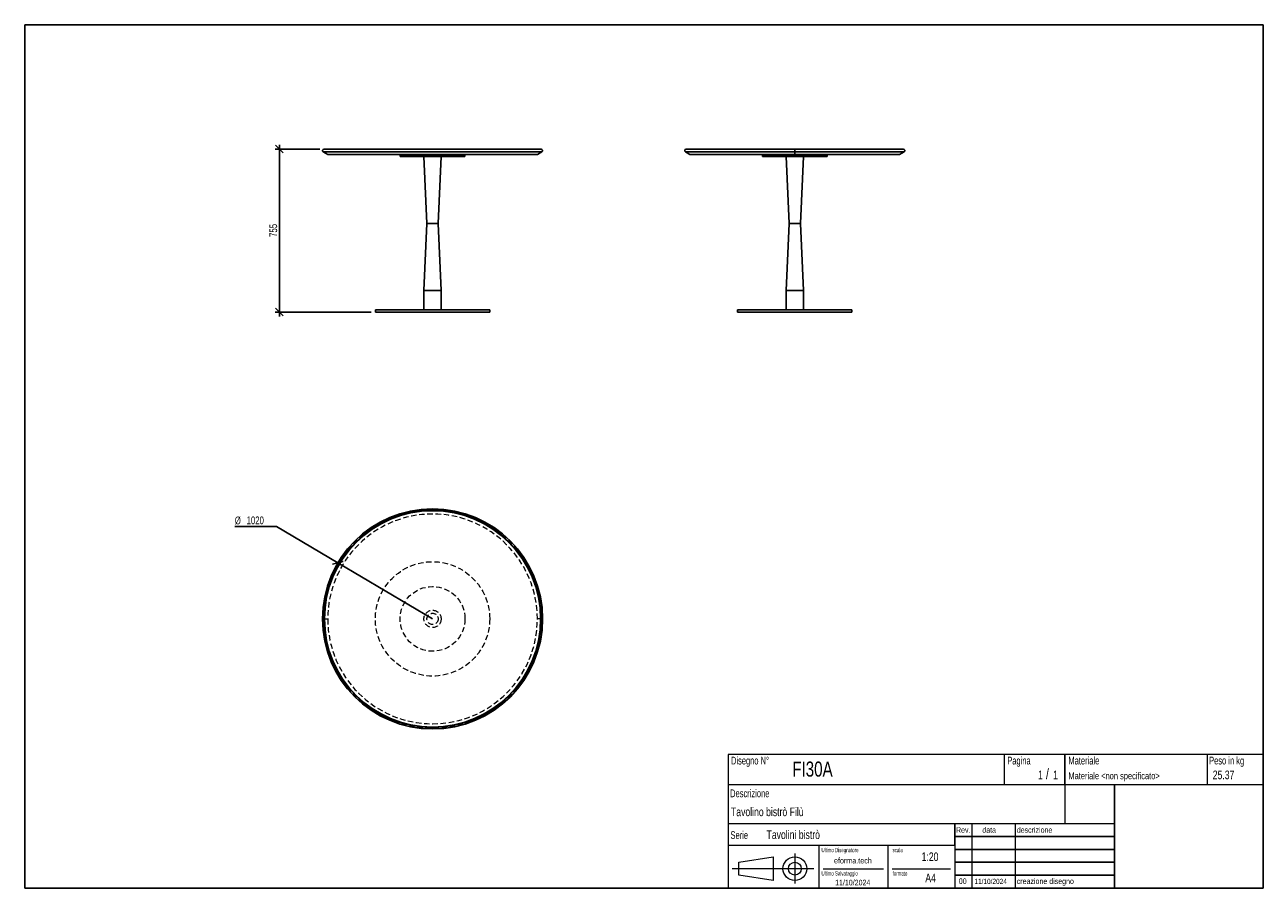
# Model space of a CAD drawing. Header units: millimetres. Extents: x 5 to 292, y 5 to 205.
import ezdxf

# ---------------------------------------------------------------- set-up
doc = ezdxf.new("R2010")
doc.units = ezdxf.units.MM
doc.linetypes.add('HIDDEN', pattern=[1.905, 1.27, -0.635])
doc.layers.add('FORMAT', color=7, linetype='Continuous')
doc.styles.add('SLDTEXTSTYLE0', font='TXT', dxfattribs={"width": 0.605})
doc.styles.add('SLDTEXTSTYLE1', font='TXT', dxfattribs={"width": 0.75})
doc.dimstyles.new('SLDDIMSTYLE0', dxfattribs={"dimtxt": 1.8, "dimasz": 1.8, "dimexe": 0, "dimexo": 0.0625, "dimgap": 0.45, "dimtad": 1, "dimlfac": 20, "dimrnd": 1e-09, "dimzin": 12, "dimdsep": 46, "dimtxsty": 'SLDTEXTSTYLE1', "dimblk1": 'OBLIQUE', "dimblk2": 'OBLIQUE', "dimsah": 1, "dimcen": 0.09, "dimadec": 0, "dimazin": 3, "dimtfac": 1, "dimtmove": 0, "dimatfit": 0, "dimldrblk": 'OBLIQUE', "dimfxl": 0, "dimfrac": 2, "dimtolj": 1, "dimtzin": 12, "dimarcsym": 0})
doc.dimstyles.new('SLDDIMSTYLE1', dxfattribs={"dimtxt": 1.8, "dimasz": 1.8, "dimexe": 0, "dimexo": 0.0625, "dimgap": 0.45, "dimtad": 0, "dimtih": 1, "dimtoh": 1, "dimlfac": 20, "dimrnd": 1e-09, "dimzin": 12, "dimdsep": 46, "dimtxsty": 'SLDTEXTSTYLE1', "dimblk1": 'OBLIQUE', "dimblk2": 'OBLIQUE', "dimsah": 1, "dimcen": 0, "dimadec": 0, "dimazin": 3, "dimtfac": 1, "dimtofl": 0, "dimtmove": 0, "dimatfit": 3, "dimldrblk": 'OBLIQUE', "dimfxl": 0, "dimfrac": 2, "dimtolj": 1, "dimtzin": 12, "dimarcsym": 0})

# ---------------------------------------------------------------- blocks, each defined once
blk = doc.blocks.new('_Oblique')
at = {"color": 0, "linetype": 'ByBlock', "lineweight": -2}
blk.add_line((-0.5, -0.5), (0.5, 0.5), dxfattribs=at)
blk = doc.blocks.new('_D')
at = {"layer": 'FORMAT', "color": 7}
for p, q in [((73.35, 176.21), (63, 176.21)), ((64, 176.21), (64, 177.21)), ((64, 176.21), (64, 138.46)), ((85.25, 138.46), (63, 138.46)), ((64, 138.46), (64, 137.46))]:
    blk.add_line(p, q, dxfattribs=at)
at = {"layer": 'FORMAT', "color": 7, "xscale": 1.8, "yscale": 1.8}
for p, rotation in [((64, 176.21), 270.0000000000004), ((64, 138.46), 90.0000000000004)]:
    blk.add_blockref('_Oblique', p, dxfattribs=dict(at, rotation=rotation))
at = {"layer": 'FORMAT', "color": 7, "insert": (61.68, 155.86), "char_height": 1.8, "attachment_point": 1, "rotation": 90, "style": 'SLDTEXTSTYLE1'}
blk.add_mtext('755', dxfattribs=at)
blk = doc.blocks.new('_D_1')
at = {"layer": 'FORMAT', "color": 7}
for p, q in [((63.31, 88.77), (53.68, 88.77)), ((77.54, 80.36), (63.31, 88.77)), ((99.5, 67.39), (77.54, 80.36))]:
    blk.add_line(p, q, dxfattribs=at)
at = {"layer": 'FORMAT', "color": 7, "xscale": 1.8, "yscale": 1.8, "rotation": 329.4255324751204}
blk.add_blockref('_Oblique', (77.54, 80.36, 25), dxfattribs=at)
at = {"layer": 'FORMAT', "color": 7, "char_height": 1.8, "attachment_point": 1, "style": 'SLDTEXTSTYLE1'}
for s, insert in [('%%c', (53.68, 91.09)), ('1020', (56.4, 91.11))]:
    blk.add_mtext(s, dxfattribs=dict(at, insert=insert))

msp = doc.modelspace()

# ---------------------------------------------------------------- linework, layer by layer
at = {"color": 7, "linetype": 'Continuous', "lineweight": 25}
for p, q in [((124.82248, 175.55429), (74.17248, 175.55429)), ((74.17248, 175.55429), (75.20632, 174.9574)), ((124.64748, 176.2074), (74.34748, 176.2074)), ((124.82248, 175.55429), (123.78863, 174.9574)), ((158.11315, 175.55429), (159.147, 174.9574)), ((183.43815, 175.55429), (158.11315, 175.55429)), ((183.43815, 176.2074), (158.28815, 176.2074)), ((183.43815, 176.2074), (183.43815, 175.55429)), ((208.58815, 176.2074), (183.43815, 176.2074)), ((183.43815, 175.55429), (183.43815, 174.9574)), ((208.76315, 175.55429), (183.43815, 175.55429)), ((207.72931, 174.9574), (208.76315, 175.55429)), ((123.78863, 174.9574), (75.20632, 174.9574)), ((91.99748, 174.9574), (91.99748, 174.7074)), ((91.99748, 174.7074), (91.99748, 174.4574)), ((106.99748, 174.7074), (91.99748, 174.7074)), ((106.99748, 174.4574), (91.99748, 174.4574)), ((97.49748, 174.4574), (98.19748, 158.9574)), ((100.79748, 158.9574), (101.49748, 174.4574)), ((106.99748, 174.7074), (106.99748, 174.9574)), ((106.99748, 174.4574), (106.99748, 174.7074)), ((183.43815, 174.9574), (159.147, 174.9574)), ((175.93815, 174.9574), (175.93815, 174.7074)), ((175.93815, 174.7074), (175.93815, 174.4574)), ((190.93815, 174.7074), (175.93815, 174.7074)), ((175.93815, 174.7074), (183.43815, 174.7074)), ((190.93815, 174.4574), (175.93815, 174.4574)), ((181.43815, 174.4574), (182.13815, 158.9574)), ((207.72931, 174.9574), (183.43815, 174.9574)), ((183.43815, 174.7074), (190.93815, 174.7074)), ((184.73815, 158.9574), (185.43815, 174.4574)), ((190.93815, 174.7074), (190.93815, 174.9574)), ((190.93815, 174.4574), (190.93815, 174.7074)), ((98.19748, 158.9574), (97.49748, 143.4574)), ((100.79748, 158.9574), (98.19748, 158.9574)), ((101.49748, 143.4574), (100.79748, 158.9574)), ((182.13815, 158.9574), (181.43815, 143.4574)), ((184.73815, 158.9574), (182.13815, 158.9574)), ((185.43815, 143.4574), (184.73815, 158.9574)), ((97.49748, 143.4574), (97.49748, 138.9574)), ((101.49748, 143.4574), (97.49748, 143.4574)), ((101.49748, 138.9574), (101.49748, 143.4574)), ((181.43815, 143.4574), (181.43815, 138.9574)), ((185.43815, 143.4574), (181.43815, 143.4574)), ((185.43815, 138.9574), (185.43815, 143.4574)), ((86.24748, 138.9574), (86.24748, 138.4574)), ((112.74748, 138.9574), (86.24748, 138.9574)), ((112.74748, 138.4574), (86.24748, 138.4574)), ((112.74748, 138.4574), (112.74748, 138.9574)), ((170.18815, 138.9574), (170.18815, 138.4574)), ((196.68815, 138.9574), (170.18815, 138.9574)), ((196.68815, 138.4574), (170.18815, 138.4574)), ((196.68815, 138.4574), (196.68815, 138.9574)), ((74.34748, 67.38537), (73.99748, 67.38537)), ((74.44748, 67.38537), (74.39748, 67.38537)), ((124.54748, 67.38537), (124.59748, 67.38537)), ((124.64748, 67.38537), (124.99748, 67.38537))]:
    msp.add_line(p, q, dxfattribs=at)
at = {"color": 7, "linetype": 'HIDDEN', "lineweight": 18}
for p, q in [((73.99748, 67.38537), (74.17248, 67.38537)), ((74.17248, 67.38537), (75.20632, 67.38537)), ((124.82248, 67.38537), (123.78863, 67.38537)), ((124.99748, 67.38537), (124.82248, 67.38537))]:
    msp.add_line(p, q, dxfattribs=at)
for radius in [13.25, 7.5, 2, 1.3]:
    msp.add_circle((99.49748, 67.38537), radius, dxfattribs=at)
at = {"color": 7, "linetype": 'Continuous', "lineweight": 25}
for centre, radius, start, end in [((74.34748, 175.8574), 0.35, 90, 240), ((124.64748, 175.8574), 0.35, 300, 90), ((158.28815, 175.8574), 0.35, 90, 240), ((208.58815, 175.8574), 0.35, 300, 90), ((99.49748, 67.38537), 25.5, 0, 180), ((99.49748, 67.38537), 25.15, 0, 180), ((99.49748, 67.38537), 25.1, 0, 180), ((99.49748, 67.38537), 25.05, 0, 180), ((99.49748, 67.38537), 25.5, 180, 270), ((99.49748, 67.38537), 25.15, 180, 0), ((99.49748, 67.38537), 25.1, 180, 0), ((99.49748, 67.38537), 25.05, 180, 0), ((99.49748, 67.38537), 25.5, 270, 0)]:
    msp.add_arc(centre, radius, start, end, dxfattribs=at)
at = {"color": 7, "linetype": 'HIDDEN', "lineweight": 18}
for radius, start, end in [(25.325, 0, 180), (24.29115, 0, 180), (25.325, 180, 0), (24.29115, 180, 0)]:
    msp.add_arc((99.49748, 67.38537), radius, start, end, dxfattribs=at)
at = {"layer": 'FORMAT', "color": 251, "true_color": 0x484848}
for p, q in [((5, 205), (292, 205)), ((5, 205), (5, 5)), ((292, 205), (292, 5)), ((5, 5), (292, 5))]:
    msp.add_line(p, q, dxfattribs=at)
at = {"layer": 'FORMAT', "color": 251, "lineweight": 18, "true_color": 0x484848}
for p, q in [((292, 36), (168, 36)), ((168, 36), (168, 5)), ((232, 36), (232, 29)), ((279, 36), (279, 29)), ((168, 29), (292, 29)), ((168, 20), (246, 20)), ((224.5, 20), (224.5, 5)), ((234.5, 20), (234.5, 5)), ((246, 20), (257.5, 20)), ((168, 15), (220.5, 15)), ((189, 15), (189, 5)), ((205, 15), (205, 5)), ((220.5, 15), (220.5, 5)), ((170.45232, 11.02842), (178.45232, 12.27842)), ((178.45232, 12.27842), (178.45232, 6.77842)), ((183.46023, 13.04077), (183.46023, 6.06051)), ((187.88291, 9.52842), (168.89345, 9.52842)), ((170.45232, 8.02842), (170.45232, 11.02842)), ((190, 9.5), (204, 9.5)), ((206, 9.5), (219.5, 9.5)), ((178.45232, 6.77842), (170.45232, 8.02842))]:
    msp.add_line(p, q, dxfattribs=at)
at = {"layer": 'FORMAT', "color": 7}
for p, q in [((246, 29), (246, 36)), ((257.5, 20), (257.5, 29)), ((220.5, 15), (220.5, 20)), ((257.5, 5), (257.5, 20)), ((220.5, 17), (257.5, 17)), ((220.5, 14), (257.5, 14)), ((220.5, 11), (257.5, 11)), ((220.5, 8), (257.5, 8)), ((220.5, 5), (257.5, 5))]:
    msp.add_line(p, q, dxfattribs=at)
at = {"layer": 'FORMAT', "color": 7, "lineweight": 18}
msp.add_line((246, 29), (246, 20), dxfattribs=at)
at = {"layer": 'FORMAT', "color": 251, "lineweight": 18, "true_color": 0x484848}
for radius in [2.75, 1.5]:
    msp.add_circle((183.46023, 9.52842), radius, dxfattribs=at)

# ---------------------------------------------------------------- texts
at = {"color": 18, "linetype": 'Continuous', "lineweight": 0, "true_color": 0x060606, "insert": (280.29073, 32.24796), "char_height": 2, "attachment_point": 1, "style": 'SLDTEXTSTYLE1'}
msp.add_mtext('25.37', dxfattribs=at)
at = {"layer": 'FORMAT', "color": 18, "true_color": 0x060606}
for s, insert, char_height, attachment_point, style in [('Disegno N°', (168.65209, 35.46055), 1.8, 1, 'SLDTEXTSTYLE0'), ('Pagina', (232.68578, 35.4642), 1.8, 1, 'SLDTEXTSTYLE0'), ('Materiale', (246.84637, 35.4642), 1.8, 1, 'SLDTEXTSTYLE0'), ('Peso in kg', (279.45834, 35.4642), 1.8, 1, 'SLDTEXTSTYLE0'), ('FI30A', (182.85785, 34.35127), 3.5, 1, 'SLDTEXTSTYLE1'), ('1', (239.82456, 32.24796), 2, 1, 'SLDTEXTSTYLE1'), ('/', (241.64155, 32.74597), 2.5, 1, 'SLDTEXTSTYLE1'), ('1', (243.32047, 32.24796), 2, 1, 'SLDTEXTSTYLE1'), ('Materiale <non specificato>', (246.84637, 31.8349), 1.5875, 1, 'SLDTEXTSTYLE1'), ('Descrizione', (168.45959, 27.87301), 1.8, 1, 'SLDTEXTSTYLE0'), ('Tavolino bistrò Filù', (168.65209, 23.69153), 2, 1, 'SLDTEXTSTYLE1'), ('Serie', (168.54671, 18.20074), 1.8, 1, 'SLDTEXTSTYLE0'), ('Tavolini bistrò', (176.9009, 18.39744), 2, 1, 'SLDTEXTSTYLE1'), ('Rev.', (220.80434, 19.14061), 1.3, 1, 'SLDTEXTSTYLE1'), ('data', (226.90583, 19.14061), 1.3, 1, 'SLDTEXTSTYLE1'), ('descrizione', (234.88928, 19.14061), 1.3, 1, 'SLDTEXTSTYLE1'), ('Ultimo Disegnatore', (189.61829, 14.3444), 1, 1, 'SLDTEXTSTYLE0'), ('scala', (206.10636, 14.3444), 1, 1, 'SLDTEXTSTYLE0'), ('1:20', (212.8317, 13.28812), 2, 1, 'SLDTEXTSTYLE1'), ('Ultimo Salvataggio', (189.61829, 8.93841), 1, 1, 'SLDTEXTSTYLE0'), ('formato', (206.10636, 8.93841), 1, 1, 'SLDTEXTSTYLE0'), ('11/10/2024', (196.86819, 6.95548), 1.3, 2, 'SLDTEXTSTYLE1'), ('A4', (213.69281, 8.39825), 2, 1, 'SLDTEXTSTYLE1'), ('00', (221.45534, 7.2775), 1.3, 1, 'SLDTEXTSTYLE1'), ('11/10/2024', (225.06555, 7.1779), 1.2, 1, 'SLDTEXTSTYLE1'), ('creazione disegno', (234.88928, 7.2775), 1.3, 1, 'SLDTEXTSTYLE1')]:
    msp.add_mtext(s, dxfattribs=dict(at, insert=insert, char_height=char_height, attachment_point=attachment_point, style=style))
at = {"layer": 'FORMAT', "color": 18, "true_color": 0x020202, "insert": (196.90354, 12.06285), "char_height": 1.3229167, "attachment_point": 2, "style": 'SLDTEXTSTYLE1'}
msp.add_mtext('eforma.tech', dxfattribs=at)

# ---------------------------------------------------------------- dimensions: what is measured, and where the dimension line sits
at = {"layer": 'FORMAT', "color": 7}
dim = msp.add_linear_dim(base=(63.99748, 138.4574), p1=(74.34748, 176.2074), p2=(86.24748, 138.4574), angle=90, dimstyle='SLDDIMSTYLE0', dxfattribs=at)
dim.commit()
dim.dimension.update_dxf_attribs({"geometry": '_D', "text_midpoint": (63.99748, 157.85438), "dimtype": 160})
dim = msp.add_radius_dim(center=(99.49748, 67.38537), mpoint=(77.54277, 80.35614), text='%%c1020', dimstyle='SLDDIMSTYLE1', override={"dimpost": '<>'}, dxfattribs=at)
dim.commit()
dim.dimension.update_dxf_attribs({"geometry": '_D_1', "text_midpoint": (57.70179, 90.20933), "dimtype": 164})

doc.saveas('drawing.dxf')
